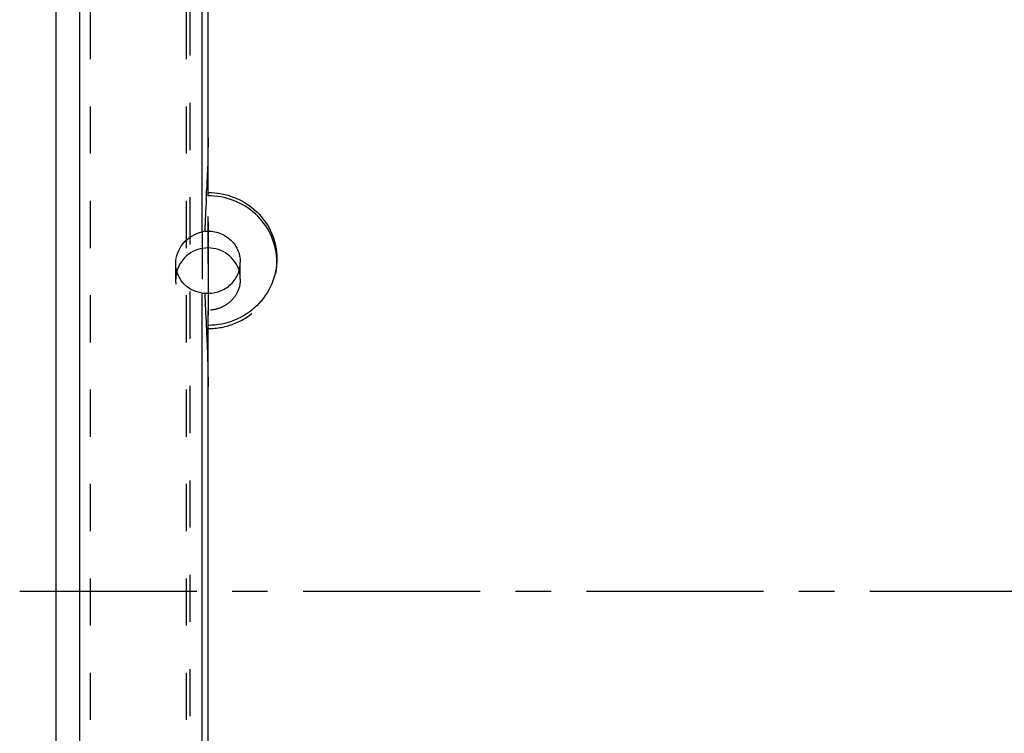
# Model space of a CAD drawing. Header units: millimetres. Extents: x 345 to 655, y 318 to 682.
# Tile 2 of 6: x 345 to 481, y 480 to 579. Entities that reach past the tile are written whole.
import ezdxf

# ---------------------------------------------------------------- set-up
doc = ezdxf.new("R2010")
doc.units = ezdxf.units.MM
doc.header["$LTSCALE"] = 65.185185
doc.linetypes.add('CENTER', pattern=[0.6, 0.375, -0.075, 0.075, -0.075])
doc.linetypes.add('HIDDEN', pattern=[0.2, 0.1, -0.1])
for name, color, linetype in [('ACHSEN_S', 7, 'CONTINUOUS'), ('KONST.EL_MIT_GEO', 7, 'CONTINUOUS'), ('RUNDUNGEN', 7, 'CONTINUOUS')]:
    doc.layers.add(name, color=color, linetype=linetype)

msp = doc.modelspace()

# ---------------------------------------------------------------- linework, layer by layer
at = {"layer": 'ACHSEN_S', "color": 2, "linetype": 'CENTER'}
msp.add_line((345, 500), (655, 500), dxfattribs=at)
at = {"layer": 'KONST.EL_MIT_GEO', "color": 7, "linetype": 'Continuous'}
for p, q in [((371, 554.6), (371, 677.5)), ((353.31, 327.56), (353.31, 672.44)), ((350, 668.5), (350, 331.5)), ((371, 463.3), (371, 536.7))]:
    msp.add_line(p, q, dxfattribs=at)
at = {"layer": 'KONST.EL_MIT_GEO', "color": 8, "linetype": 'HIDDEN'}
for p, q in [((354.72, 658.2), (354.72, 341.8)), ((368, 658.2), (368, 341.8)), ((368.5, 658.7), (368.5, 341.3)), ((366.55, 543.09), (366.55, 545.23)), ((375.45, 543.09), (375.45, 545.42)), ((380.5, 545.42), (380.5, 545.94))]:
    msp.add_line(p, q, dxfattribs=at)
at = {"layer": 'KONST.EL_MIT_GEO', "color": 2, "linetype": 'CENTER'}
msp.add_line((371, 550.94), (371, 538.09), dxfattribs=at)
at = {"layer": 'KONST.EL_MIT_GEO', "color": 8, "linetype": 'HIDDEN'}
msp.add_arc((371.61, 545.42), 8.89, 360, 3.3265, dxfattribs=at)
at = {"layer": 'KONST.EL_MIT_GEO', "color": 7, "linetype": 'Continuous'}
for points, knots in [([(371, 555.05), (372.23, 555.05), (374.71, 554.59), (377.87, 552.58), (380, 549.55), (380.5, 547.13), (380.5, 545.94)], [0, 0, 0, 0, 0.254671, 0.506164, 0.753911, 1, 1, 1, 1]), ([(380.48, 545.94), (380.42, 547.09), (379.82, 549.4), (377.67, 552.27), (374.58, 554.16), (372.19, 554.6), (371, 554.6)], [0, 0, 0, 0, 0.246005, 0.494486, 0.746128, 1, 1, 1, 1]), ([(375.29, 544.22), (375.04, 545.11), (373.87, 546.79), (371, 547.7), (368.13, 546.79), (366.96, 545.11), (366.71, 544.22)], [0, 0, 0, 0, 0.247509, 0.5, 0.752491, 1, 1, 1, 1]), ([(380.5, 545.94), (380.5, 544.74), (380, 542.3), (377.88, 539.24), (374.72, 537.18), (372.23, 536.7), (371, 536.7)], [0, 0, 0, 0, 0.245932, 0.494838, 0.746579, 1, 1, 1, 1])]:
    msp.add_open_spline(points, degree=3, knots=knots, dxfattribs=at)
at = {"layer": 'KONST.EL_MIT_GEO', "color": 8, "linetype": 'HIDDEN'}
for points, knots in [([(371, 536.25), (372.23, 536.25), (374.72, 536.72), (377.87, 538.75), (380, 541.8), (380.5, 544.23), (380.5, 545.42)], [0, 0, 0, 0, 0.254017, 0.505661, 0.754017, 1, 1, 1, 1]), ([(375.45, 543.09), (375.45, 542.53), (375.22, 541.4), (374.22, 539.97), (372.74, 539.02), (371, 538.68), (369.26, 539.02), (367.78, 539.97), (366.78, 541.4), (366.55, 542.53), (366.55, 543.09)], [0, 0, 0, 0, 0.122992, 0.24717, 0.373005, 0.5, 0.626995, 0.75283, 0.877008, 1, 1, 1, 1])]:
    msp.add_open_spline(points, degree=3, knots=knots, dxfattribs=at)
for points in [[(366.71, 544.22), (366.6, 543.85), (366.55, 543.47), (366.55, 543.09)], [(375.45, 543.09), (375.45, 543.47), (375.4, 543.85), (375.29, 544.22)]]:
    msp.add_open_spline(points, degree=3, dxfattribs=at)
at = {"layer": 'RUNDUNGEN', "color": 8, "linetype": 'HIDDEN'}
for p, q in [((371, 323.6), (371, 676.4)), ((370.17, 549.61), (370.17, 541.16))]:
    msp.add_line(p, q, dxfattribs=at)
at = {"layer": 'RUNDUNGEN', "color": 7, "linetype": 'Continuous'}
for p, q in [((370.17, 549.61), (370.17, 675.41)), ((370.17, 458.84), (370.17, 541.16))]:
    msp.add_line(p, q, dxfattribs=at)
msp.add_arc((-80.74, 575.73), 452, 357.2612, 357.4447, dxfattribs=at)
for points in [[(371, 562.6), (371, 560.26), (370.92, 557.92), (370.81, 555.58)], [(370.75, 554.13), (370.67, 552.65), (370.6, 551.18), (370.54, 549.7)], [(370.54, 549.7), (370.42, 549.67), (370.3, 549.64), (370.17, 549.61)], [(370.17, 541.16), (370.29, 541.15), (370.42, 541.14), (370.54, 541.15)], [(370.54, 541.15), (370.6, 539.66), (370.68, 538.18), (370.75, 536.7)], [(370.75, 536.7), (370.88, 533.88), (371, 531.07), (371, 528.25)]]:
    msp.add_open_spline(points, degree=3, dxfattribs=at)
for points, knots in [([(366.55, 545.23), (366.55, 546.23), (367.32, 548.28), (369.19, 549.39), (370.17, 549.61)], [0, 0, 0, 0, 0.495064, 1, 1, 1, 1]), ([(370.54, 549.7), (371.15, 549.76), (372.41, 549.63), (374.06, 548.72), (375.18, 547.23), (375.45, 546.02), (375.45, 545.42)], [0, 0, 0, 0, 0.253976, 0.505836, 0.754205, 1, 1, 1, 1]), ([(370.17, 541.16), (369.68, 541.23), (368.71, 541.54), (367.52, 542.46), (366.73, 543.75), (366.55, 544.74), (366.55, 545.23)], [0, 0, 0, 0, 0.252607, 0.502049, 0.75031, 1, 1, 1, 1]), ([(370.54, 541.15), (371.15, 541.09), (372.41, 541.21), (374.06, 542.13), (375.18, 543.61), (375.45, 544.83), (375.45, 545.42)], [0, 0, 0, 0, 0.253976, 0.505836, 0.754205, 1, 1, 1, 1])]:
    msp.add_open_spline(points, degree=3, knots=knots, dxfattribs=at)

doc.saveas('drawing.dxf')
